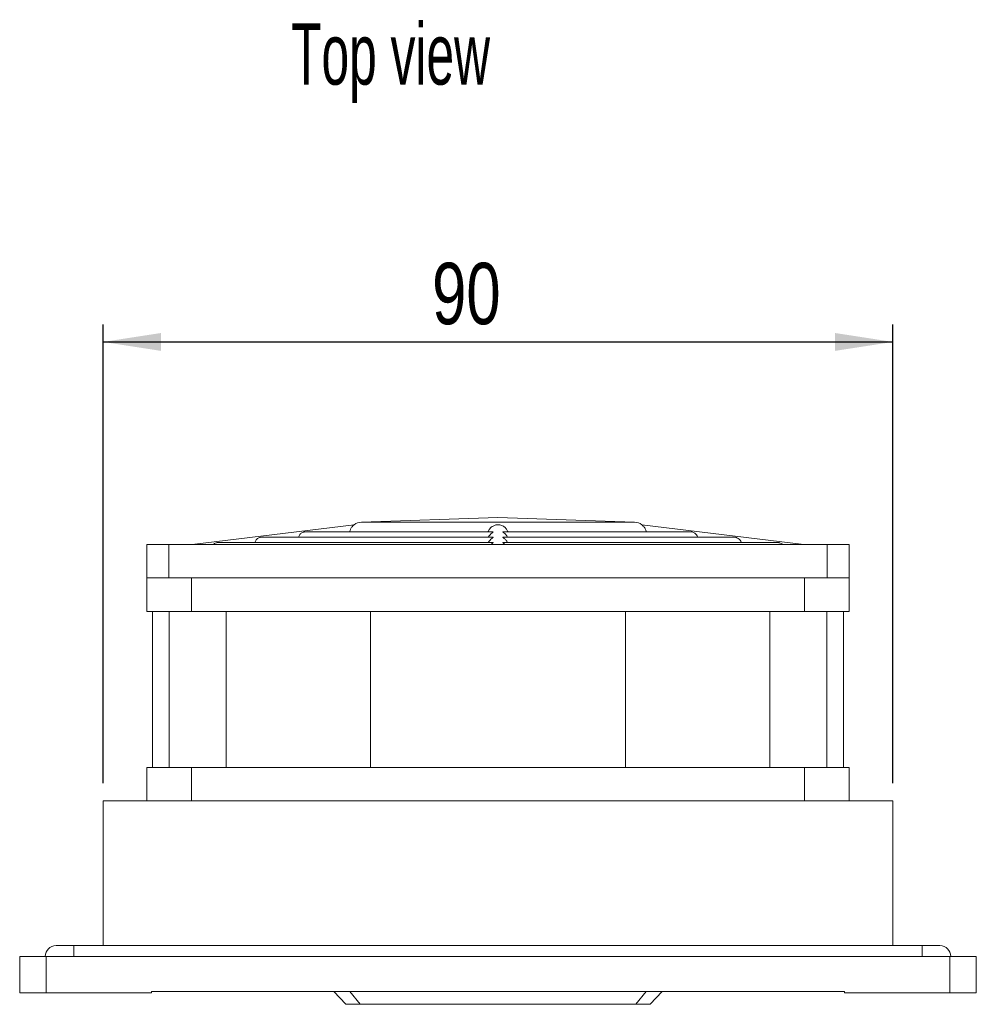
# Model space of a CAD drawing. Header units: millimetres. Extents: x 58 to 529, y 70 to 384.
# Tile 1 of 5: x 58 to 167, y 70 to 182. Entities that reach past the tile are written whole.
import ezdxf

# ---------------------------------------------------------------- set-up
doc = ezdxf.new("R2010")
doc.units = ezdxf.units.MM
doc.header["$LTSCALE"] = 2
doc.layers.add('AA', color=7, linetype='Continuous')
doc.styles.add('SLDTEXTSTYLE0', font='TXT', dxfattribs={"width": 0.75})
doc.styles.add('SLDTEXTSTYLE1', font='TXT', dxfattribs={"width": 0.605})
doc.dimstyles.new('SLDDIMSTYLE0', dxfattribs={"dimtxt": 7, "dimasz": 6.604, "dimexe": 0, "dimexo": 0.0625, "dimgap": 1.75, "dimtad": 1, "dimrnd": 1e-09, "dimzin": 12, "dimdsep": 46, "dimtxsty": 'SLDTEXTSTYLE0', "dimsah": 1, "dimcen": 0.09, "dimadec": 0, "dimazin": 3, "dimtfac": 1, "dimtofl": 0, "dimtmove": 0, "dimatfit": 3, "dimfxl": 1, "dimfrac": 2, "dimtolj": 1, "dimtzin": 12, "dimarcsym": 0})

# ---------------------------------------------------------------- blocks, each defined once
blk = doc.blocks.new('*D8')
at = {"layer": 'AA'}
for p, q in [((67.56, 95.32), (67.56, 147.62)), ((157.56, 95.32), (157.56, 147.62)), ((67.56, 145.62), (157.56, 145.62))]:
    blk.add_line(p, q, dxfattribs=at)
for points in [[(67.56, 145.62), (74.16, 144.6), (74.16, 146.64)], [(157.56, 145.62), (150.96, 146.64), (150.96, 144.6)]]:
    blk.add_solid(points, dxfattribs=at)
at = {"layer": 'AA', "insert": (105.05, 154.64, 0.1), "char_height": 7, "attachment_point": 1, "style": 'SLDTEXTSTYLE0'}
blk.add_mtext('90', dxfattribs=at)

msp = doc.modelspace()

# ---------------------------------------------------------------- linework, layer by layer
at = {"color": 7, "linetype": 'Continuous', "lineweight": 15}
for p, q in [((96.175, 124.79), (77.696, 122.521)), ((112.56, 125.621), (97.008, 125.078)), ((128.113, 125.078), (112.56, 125.621)), ((147.425, 122.521), (128.945, 124.79)), ((72.56, 122.521), (72.56, 118.721)), ((75.06, 122.521), (72.56, 122.521)), ((75.06, 118.721), (75.06, 122.521)), ((75.06, 122.521), (150.06, 122.521)), ((150.06, 122.521), (150.06, 118.721)), ((152.56, 122.521), (150.06, 122.521)), ((152.56, 118.721), (152.56, 122.521)), ((72.56, 118.721), (72.56, 114.911)), ((72.56, 118.721), (75.06, 118.721)), ((75.06, 118.721), (150.06, 118.721)), ((77.64, 114.911), (77.64, 118.721)), ((147.48, 118.721), (77.64, 118.721)), ((147.48, 118.721), (147.48, 114.911)), ((150.06, 118.721), (152.56, 118.721)), ((152.56, 114.911), (152.56, 118.721)), ((72.56, 114.911), (77.64, 114.911)), ((73.19, 114.911), (73.19, 97.131)), ((75.1, 97.131), (75.1, 114.911)), ((147.48, 114.911), (77.64, 114.911)), ((81.603, 97.131), (81.603, 114.911)), ((98.045, 114.911), (98.045, 97.131)), ((127.076, 114.911), (127.076, 97.131)), ((143.518, 97.131), (143.518, 114.911)), ((147.48, 114.911), (152.56, 114.911)), ((150.02, 97.131), (150.02, 114.911)), ((151.93, 97.131), (151.93, 114.911)), ((72.56, 97.131), (72.56, 93.321)), ((77.64, 97.131), (72.56, 97.131)), ((77.64, 93.321), (77.64, 97.131)), ((77.64, 97.131), (147.48, 97.131)), ((147.48, 97.131), (147.48, 93.321)), ((152.56, 97.131), (147.48, 97.131)), ((152.56, 93.321), (152.56, 97.131)), ((67.56, 93.321), (67.56, 76.821)), ((157.56, 93.321), (67.56, 93.321)), ((157.56, 76.821), (157.56, 93.321)), ((64.21, 76.821), (62.21, 76.821)), ((160.91, 76.821), (64.21, 76.821)), ((162.91, 76.821), (160.91, 76.821)), ((58.06, 75.571), (58.06, 71.421)), ((61.06, 75.571), (58.06, 75.571)), ((61.06, 75.571), (61.06, 71.421)), ((164.06, 75.571), (61.06, 75.571)), ((167.06, 75.571), (164.06, 75.571)), ((164.06, 75.571), (164.06, 71.421)), ((167.06, 75.571), (167.06, 71.421)), ((61.06, 71.421), (58.06, 71.421)), ((73.061, 71.421), (61.06, 71.421)), ((95.685, 71.571), (73.061, 71.571)), ((73.061, 71.421), (73.061, 71.571)), ((95.206, 70.121), (93.865, 71.571)), ((129.435, 71.571), (95.685, 71.571)), ((96.871, 70.121), (95.685, 71.571)), ((129.435, 71.571), (128.249, 70.121)), ((152.059, 71.571), (129.435, 71.571)), ((131.256, 71.571), (129.914, 70.121)), ((152.059, 71.571), (152.059, 71.421)), ((164.06, 71.421), (152.059, 71.421)), ((167.06, 71.421), (164.06, 71.421)), ((96.871, 70.121), (95.206, 70.121)), ((128.249, 70.121), (96.871, 70.121)), ((129.914, 70.121), (128.249, 70.121))]:
    msp.add_line(p, q, dxfattribs=at)
at = {"color": 8, "linetype": 'Continuous', "lineweight": 15}
for p, q in [((112.56, 125.078), (97.008, 125.078)), ((128.113, 125.078), (112.56, 125.078)), ((64.21, 76.821), (64.21, 75.571)), ((160.91, 76.821), (160.91, 75.571))]:
    msp.add_line(p, q, dxfattribs=at)
at = {"color": 7, "linetype": 'Continuous', "lineweight": 15}
for centre, radius, start, end in [((97.06, 123.579), 1.5, 92, 126.16357), ((128.06, 123.579), 1.5, 53.81807, 88), ((62.21, 75.571), 1.25, 90, 180), ((162.91, 75.571), 1.25, 0, 90)]:
    msp.add_arc(centre, radius, start, end, dxfattribs=at)
for points, knots in [([(95.655, 123.975), (95.686, 124.077), (95.755, 124.305), (95.931, 124.565), (96.096, 124.728), (96.17, 124.786), (96.174, 124.789), (96.175, 124.79)], [0, 0, 0, 0, 0.2241298, 0.5000921, 0.7770677, 0.938735, 1, 1, 1, 1]), ([(113.7, 123.975), (113.649, 124.077), (113.534, 124.305), (113.26, 124.564), (112.961, 124.729), (112.709, 124.784), (112.509, 124.794), (112.273, 124.764), (111.945, 124.626), (111.628, 124.371), (111.482, 124.095), (111.418, 123.975)], [0, 0, 0, 0, 0.1120804, 0.2500806, 0.3885876, 0.4694324, 0.5000691, 0.5792309, 0.6932537, 0.8660975, 1, 1, 1, 1]), ([(128.945, 124.79), (128.954, 124.784), (128.974, 124.768), (129.138, 124.624), (129.338, 124.371), (129.428, 124.095), (129.467, 123.975)], [0, 0, 0, 0, 0.158024, 0.3861883, 0.7320556, 1, 1, 1, 1]), ([(90.617, 123.975), (90.574, 123.973), (90.488, 123.969), (90.338, 123.933), (90.147, 123.845), (89.945, 123.674), (89.864, 123.469), (89.822, 123.366)], [0, 0, 0, 0, 0.1053066, 0.2106448, 0.3791892, 0.685548, 1, 1, 1, 1]), ([(112.002, 123.975), (111.352, 123.975), (110.052, 123.975), (108.086, 123.975), (106.122, 123.975), (103.93, 123.975), (101.589, 123.975), (99.183, 123.975), (97.176, 123.975), (95.546, 123.975), (94.255, 123.975), (93.149, 123.975), (92.15, 123.975), (91.338, 123.975), (90.774, 123.975), (90.669, 123.975), (90.617, 123.975)], [0, 0, 0, 0, 0.0585335, 0.1170593, 0.1788636, 0.2406834, 0.3262354, 0.4127344, 0.4999918, 0.5654669, 0.6309578, 0.6951617, 0.7593818, 0.8417402, 0.9219933, 1, 1, 1, 1]), ([(111.473, 123.366), (111.478, 123.377), (111.522, 123.48), (111.661, 123.648), (111.83, 123.815), (111.958, 123.911), (112.014, 123.958), (112.018, 123.974), (112.006, 123.975), (112.002, 123.975)], [0, 0, 0, 0, 0.0305564, 0.2753844, 0.5672422, 0.7272814, 0.8532969, 0.9572932, 1, 1, 1, 1]), ([(113.118, 123.975), (113.111, 123.973), (113.097, 123.969), (113.135, 123.933), (113.251, 123.845), (113.453, 123.674), (113.584, 123.469), (113.65, 123.366)], [0, 0, 0, 0, 0.1053066, 0.2106448, 0.3791892, 0.685548, 1, 1, 1, 1]), ([(134.503, 123.975), (134.47, 123.975), (134.404, 123.975), (134.078, 123.975), (133.579, 123.975), (132.792, 123.975), (131.645, 123.975), (130.044, 123.975), (128.286, 123.975), (126.486, 123.975), (124.737, 123.975), (122.883, 123.975), (120.76, 123.975), (118.367, 123.975), (115.743, 123.975), (113.985, 123.975), (113.118, 123.975)], [0, 0, 0, 0, 0.0585335, 0.1170593, 0.1788636, 0.2406834, 0.3262354, 0.4127344, 0.4999918, 0.5654669, 0.6309578, 0.6951617, 0.7593818, 0.8417402, 0.9219933, 1, 1, 1, 1]), ([(135.294, 123.366), (135.293, 123.377), (135.279, 123.48), (135.173, 123.648), (135.015, 123.815), (134.837, 123.911), (134.692, 123.958), (134.579, 123.974), (134.52, 123.975), (134.503, 123.975)], [0, 0, 0, 0, 0.0305564, 0.2753844, 0.5672422, 0.7272814, 0.8532969, 0.9572932, 1, 1, 1, 1]), ([(80.69, 122.756), (80.647, 122.754), (80.561, 122.751), (80.41, 122.713), (80.254, 122.649), (80.171, 122.565), (80.128, 122.521)], [0, 0, 0, 0, 0.18644288, 0.37291537, 0.67420736, 1, 1, 1, 1]), ([(112.003, 122.756), (111.05, 122.756), (109.144, 122.756), (106.26, 122.756), (103.374, 122.756), (100.482, 122.756), (97.663, 122.756), (94.937, 122.756), (92.365, 122.756), (89.983, 122.756), (87.828, 122.756), (85.937, 122.756), (84.321, 122.756), (83.009, 122.756), (81.986, 122.756), (81.271, 122.756), (80.813, 122.756), (80.731, 122.756), (80.69, 122.756)], [0, 0, 0, 0, 0.05843932, 0.11687382, 0.17865373, 0.24044451, 0.30467754, 0.36892145, 0.43445537, 0.49999998, 0.56553389, 0.63107851, 0.69531154, 0.75955545, 0.82133536, 0.88312613, 0.94155516, 1, 1, 1, 1]), ([(85.653, 123.366), (85.61, 123.364), (85.524, 123.36), (85.373, 123.323), (85.182, 123.235), (84.979, 123.065), (84.897, 122.859), (84.856, 122.756)], [0, 0, 0, 0, 0.1051934, 0.2104082, 0.3797294, 0.6883565, 1, 1, 1, 1]), ([(112.002, 123.366), (111.201, 123.366), (109.598, 123.366), (107.173, 123.366), (104.748, 123.366), (102.318, 123.366), (99.95, 123.366), (97.66, 123.366), (95.5, 123.366), (93.499, 123.366), (91.687, 123.366), (90.096, 123.366), (88.735, 123.366), (87.628, 123.366), (86.763, 123.366), (86.156, 123.366), (85.765, 123.366), (85.69, 123.366), (85.653, 123.366)], [0, 0, 0, 0, 0.0584742, 0.1169426, 0.1787287, 0.2405278, 0.3047451, 0.3689753, 0.4344813, 0.5, 0.565506, 0.6310246, 0.6952419, 0.7594722, 0.8212583, 0.8830573, 0.9415192, 1, 1, 1, 1]), ([(111.474, 122.756), (111.479, 122.768), (111.523, 122.871), (111.661, 123.038), (111.83, 123.205), (111.958, 123.302), (112.014, 123.348), (112.018, 123.364), (112.006, 123.365), (112.002, 123.366)], [0, 0, 0, 0, 0.03033556, 0.27472396, 0.56696618, 0.72730276, 0.85364629, 0.95755657, 1, 1, 1, 1]), ([(111.764, 122.521), (111.796, 122.553), (111.866, 122.626), (111.958, 122.692), (112.014, 122.739), (112.019, 122.755), (112.006, 122.756), (112.003, 122.756)], [0, 0, 0, 0, 0.2333544, 0.5174414, 0.7414372, 0.9252169, 1, 1, 1, 1]), ([(113.118, 123.366), (113.111, 123.364), (113.097, 123.36), (113.135, 123.323), (113.251, 123.235), (113.453, 123.065), (113.583, 122.859), (113.649, 122.756)], [0, 0, 0, 0, 0.1051934, 0.2104082, 0.3797294, 0.6883565, 1, 1, 1, 1]), ([(113.118, 122.756), (113.111, 122.754), (113.097, 122.751), (113.134, 122.713), (113.226, 122.649), (113.312, 122.565), (113.357, 122.521)], [0, 0, 0, 0, 0.18644288, 0.37291537, 0.67420736, 1, 1, 1, 1]), ([(139.467, 123.366), (139.43, 123.366), (139.355, 123.366), (138.964, 123.366), (138.357, 123.366), (137.492, 123.366), (136.386, 123.366), (135.024, 123.366), (133.434, 123.366), (131.622, 123.366), (129.62, 123.366), (127.461, 123.366), (125.17, 123.366), (122.803, 123.366), (120.373, 123.366), (117.948, 123.366), (115.523, 123.366), (113.92, 123.366), (113.118, 123.366)], [0, 0, 0, 0, 0.0584742, 0.1169426, 0.1787287, 0.2405278, 0.3047451, 0.3689753, 0.4344813, 0.5, 0.565506, 0.6310246, 0.6952419, 0.7594722, 0.8212583, 0.8830573, 0.9415192, 1, 1, 1, 1]), ([(144.431, 122.756), (144.389, 122.756), (144.307, 122.756), (143.849, 122.756), (143.135, 122.756), (142.112, 122.756), (140.8, 122.756), (139.183, 122.756), (137.293, 122.756), (135.137, 122.756), (132.755, 122.756), (130.184, 122.756), (127.457, 122.756), (124.639, 122.756), (121.746, 122.756), (118.861, 122.756), (115.977, 122.756), (114.071, 122.756), (113.118, 122.756)], [0, 0, 0, 0, 0.05843932, 0.11687382, 0.17865373, 0.24044451, 0.30467754, 0.36892145, 0.43445537, 0.49999998, 0.56553389, 0.63107851, 0.69531154, 0.75955545, 0.82133536, 0.88312613, 0.94155516, 1, 1, 1, 1]), ([(140.262, 122.756), (140.26, 122.768), (140.246, 122.871), (140.139, 123.038), (139.981, 123.205), (139.802, 123.302), (139.656, 123.348), (139.543, 123.364), (139.484, 123.365), (139.467, 123.366)], [0, 0, 0, 0, 0.03033556, 0.27472396, 0.56696618, 0.72730276, 0.85364629, 0.95755657, 1, 1, 1, 1]), ([(144.994, 122.521), (144.964, 122.553), (144.899, 122.626), (144.765, 122.692), (144.62, 122.739), (144.506, 122.755), (144.448, 122.756), (144.431, 122.756)], [0, 0, 0, 0, 0.2333544, 0.5174414, 0.7414372, 0.9252169, 1, 1, 1, 1])]:
    msp.add_open_spline(points, degree=3, knots=knots, dxfattribs=at)

# ---------------------------------------------------------------- texts
at = {"layer": 'AA', "insert": (88.988, 181.95), "char_height": 7, "attachment_point": 1, "style": 'SLDTEXTSTYLE1'}
msp.add_mtext('Top view', dxfattribs=at)

# ---------------------------------------------------------------- dimensions: what is measured, and where the dimension line sits
at = {"layer": 'AA'}
dim = msp.add_linear_dim(base=(157.56, 145.621), p1=(67.56, 93.321), p2=(157.56, 93.321), dimstyle='SLDDIMSTYLE0', dxfattribs=at)
dim.commit()
dim.dimension.update_dxf_attribs({"geometry": '*D8', "text_midpoint": (113.066, 145.621), "dimtype": 160})

doc.saveas('drawing.dxf')
